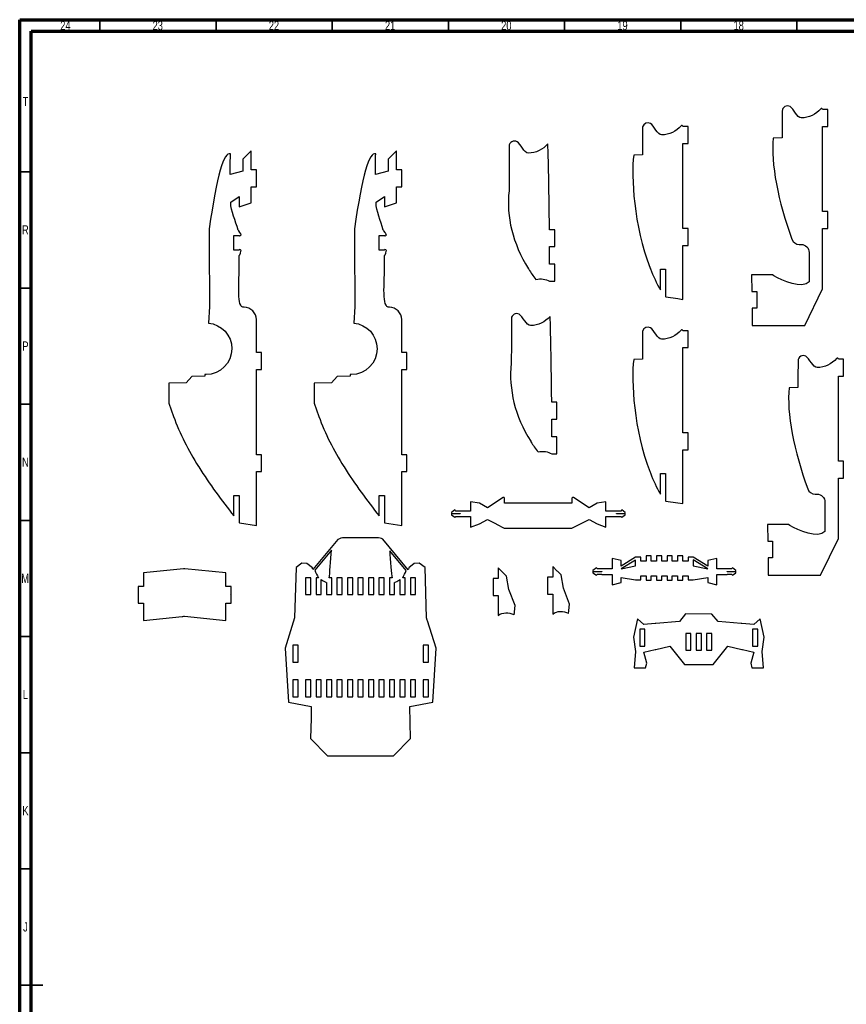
# Model space of a CAD drawing. Header units: millimetres. Extents: x 15 to 1184, y 5 to 836.
# Tile 2 of 4: x 15 to 371, y 412 to 836. Entities that reach past the tile are written whole.
import ezdxf

# ---------------------------------------------------------------- set-up
doc = ezdxf.new("R2010")
doc.units = ezdxf.units.MM
doc.styles.add('SLDTEXTSTYLE0', font='TXT', dxfattribs={"width": 0.75})

msp = doc.modelspace()

# ---------------------------------------------------------------- linework, layer by layer
at = {"color": 7, "linetype": 'Continuous', "lineweight": 70}
for p, q in [((15, 5), (15, 836)), ((15, 836), (1184, 836)), ((20, 10), (20, 831)), ((20, 831), (1179, 831))]:
    msp.add_line(p, q, dxfattribs=at)
at = {"color": 7, "linetype": 'Continuous', "lineweight": 35}
for p, q in [((49.5, 831), (49.5, 836)), ((99.5, 831), (99.5, 836)), ((149.5, 831), (149.5, 836)), ((199.5, 831), (199.5, 836)), ((249.5, 831), (249.5, 836)), ((299.5, 831), (299.5, 836)), ((349.5, 831), (349.5, 836)), ((20, 770.5), (15, 770.5)), ((20, 720.5), (15, 720.5)), ((20, 670.5), (15, 670.5)), ((20, 620.5), (15, 620.5)), ((20, 570.5), (15, 570.5)), ((20, 520.5), (15, 520.5)), ((20, 470.5), (15, 470.5)), ((15, 420.5), (25, 420.5)), ((20, 420.5), (15, 420.5))]:
    msp.add_line(p, q, dxfattribs=at)
at = {"color": 7, "linetype": 'Continuous', "lineweight": 25}
for p, q in [((362.74, 797.36), (360.48, 797.36)), ((362.74, 790.07), (362.74, 797.36)), ((343.12, 796.66), (343.09, 789.56)), ((283.09, 789.88), (283.04, 783.8)), ((302.65, 789.99), (300.39, 789.99)), ((302.65, 782.78), (302.65, 789.99)), ((343.09, 789.29), (343.07, 785.1)), ((343.09, 789.56), (343.09, 789.29)), ((360.48, 753.41), (360.48, 790.07)), ((360.48, 790.07), (362.74, 790.07)), ((343.07, 785.1), (339.33, 785.02)), ((225.63, 781.53), (225.6, 770.96)), ((283.03, 783.51), (282.98, 777.81)), ((283.04, 783.8), (283.03, 783.51)), ((300.39, 782.78), (302.65, 782.78)), ((300.39, 746.11), (300.39, 782.78)), ((114.61, 779.62), (111.01, 775.94)), ((111.01, 775.94), (111.01, 770.79)), ((114.61, 771.33), (114.61, 779.62)), ((177.13, 779.62), (173.54, 775.94)), ((173.54, 775.94), (173.54, 770.79)), ((177.13, 771.33), (177.13, 779.62)), ((282.98, 777.81), (279.24, 777.72)), ((242.57, 772.88), (242.56, 773.14)), ((111.01, 770.79), (105.64, 769.39)), ((116.86, 771.33), (114.61, 771.33)), ((116.86, 764.04), (116.86, 771.33)), ((173.54, 770.79), (168.17, 769.39)), ((179.39, 771.33), (177.13, 771.33)), ((179.39, 764.04), (179.39, 771.33)), ((225.6, 770.69), (225.58, 762.4)), ((225.6, 770.96), (225.6, 770.69)), ((114.61, 764.04), (116.86, 764.04)), ((114.61, 757.15), (114.61, 764.04)), ((177.13, 764.04), (179.39, 764.04)), ((177.13, 757.15), (177.13, 764.04)), ((105.81, 757.39), (109.44, 759.84)), ((109.44, 759.84), (109.44, 755.45)), ((168.34, 757.39), (171.97, 759.84)), ((171.97, 759.84), (171.97, 755.45)), ((109.44, 755.45), (114.61, 757.15)), ((171.97, 755.45), (177.13, 757.15)), ((362.74, 753.41), (360.48, 753.41)), ((362.74, 746.12), (362.74, 753.41)), ((96.52, 746.03), (96.56, 740.06)), ((159.05, 746.03), (159.09, 740.06)), ((302.65, 746.11), (300.39, 746.11)), ((302.65, 738.82), (302.65, 746.11)), ((360.48, 746.12), (362.74, 746.12)), ((360.48, 720.83), (360.48, 746.12)), ((107.17, 743.14), (109.45, 743.14)), ((107.17, 741.19), (107.17, 743.14)), ((169.7, 743.14), (171.98, 743.14)), ((169.7, 741.19), (169.7, 743.14)), ((245.25, 745.59), (243, 745.59)), ((245.25, 738.37), (245.25, 745.59)), ((96.56, 740.06), (96.56, 739.8)), ((96.56, 739.8), (96.72, 712.5)), ((107.13, 741.19), (107.17, 741.19)), ((107.13, 738.94), (107.13, 741.19)), ((107.17, 738.94), (107.13, 738.94)), ((107.17, 736.84), (107.17, 738.94)), ((159.09, 740.06), (159.09, 739.8)), ((159.09, 739.8), (159.25, 712.5)), ((169.66, 741.19), (169.7, 741.19)), ((169.66, 738.94), (169.66, 741.19)), ((169.7, 738.94), (169.66, 738.94)), ((169.7, 736.84), (169.7, 738.94)), ((243, 730.7), (243, 738.37)), ((243, 738.37), (245.25, 738.37)), ((300.39, 738.82), (302.65, 738.82)), ((300.39, 715.63), (300.39, 738.82)), ((350.45, 739.25), (351.29, 739.25)), ((109.39, 736.84), (107.17, 736.84)), ((171.92, 736.84), (169.7, 736.84)), ((354.71, 735.82), (354.71, 723.11)), ((245.25, 730.7), (243, 730.7)), ((245.25, 723.41), (245.25, 730.7)), ((286.34, 729.14), (286.44, 728.83)), ((233.93, 728.78), (234.06, 728.56)), ((290.71, 728.6), (292.96, 728.6)), ((290.71, 719.72), (290.71, 728.6)), ((292.96, 728.6), (292.96, 716.86)), ((329.93, 726.18), (330.12, 719.06)), ((338.99, 726.18), (329.93, 726.18)), ((339.61, 725.79), (338.99, 726.18)), ((243, 723.41), (245.25, 723.41)), ((360.48, 720.83), (360.48, 720.83)), ((360.48, 720.12), (360.48, 720.83)), ((292.96, 716.86), (293.06, 716.73)), ((293.06, 716.73), (298.26, 715.95)), ((330.12, 719.06), (332.19, 719.06)), ((332.19, 719.06), (332.19, 711.78)), ((352.82, 704.37), (360.48, 720.12)), ((96.72, 712.5), (96.24, 705.43)), ((111.59, 712.24), (111, 712.24)), ((159.25, 712.5), (158.77, 705.43)), ((174.12, 712.24), (173.53, 712.24)), ((298.27, 715.95), (300.39, 715.63)), ((330.26, 711.78), (330.26, 704.37)), ((332.19, 711.78), (330.26, 711.78)), ((116.86, 692.72), (116.86, 706.94)), ((179.39, 692.72), (179.39, 706.94)), ((226.61, 707.27), (226.58, 696.7)), ((330.26, 704.37), (352.82, 704.37)), ((283.09, 701.95), (283.04, 695.87)), ((302.65, 702.06), (300.39, 702.06)), ((302.65, 694.85), (302.65, 702.06)), ((226.58, 696.44), (226.56, 688.15)), ((226.58, 696.7), (226.58, 696.44)), ((243.54, 698.63), (243.54, 698.89)), ((283.03, 695.58), (282.98, 689.88)), ((283.04, 695.87), (283.03, 695.58)), ((119.12, 692.72), (116.86, 692.72)), ((119.12, 685.43), (119.12, 692.72)), ((181.65, 692.72), (179.39, 692.72)), ((181.65, 685.43), (181.65, 692.72)), ((300.39, 694.85), (302.65, 694.85)), ((300.39, 658.18), (300.39, 694.85)), ((282.98, 689.88), (279.24, 689.79)), ((349.96, 689.18), (349.93, 682.09)), ((369.58, 689.89), (367.32, 689.89)), ((369.58, 682.6), (369.58, 689.89)), ((89.09, 682.49), (86.65, 679.66)), ((94.69, 682.58), (89.09, 682.49)), ((94.73, 683.27), (94.69, 682.58)), ((116.86, 685.43), (119.12, 685.43)), ((116.86, 648.76), (116.86, 685.43)), ((151.62, 682.49), (149.18, 679.66)), ((157.22, 682.58), (151.62, 682.49)), ((157.26, 683.27), (157.22, 682.58)), ((179.39, 685.43), (181.65, 685.43)), ((179.39, 648.76), (179.39, 685.43)), ((367.32, 645.93), (367.32, 682.6)), ((367.32, 682.6), (369.58, 682.6)), ((86.65, 679.66), (79.19, 679.54)), ((79.19, 679.54), (79.19, 670.98)), ((149.18, 679.66), (141.72, 679.54)), ((141.72, 679.54), (141.72, 670.98)), ((349.93, 681.82), (349.91, 677.63)), ((349.93, 682.09), (349.93, 681.82)), ((349.91, 677.63), (346.17, 677.55)), ((79.19, 670.98), (81.22, 665.27)), ((141.72, 670.98), (143.75, 665.27)), ((246.23, 671.33), (243.97, 671.33)), ((246.23, 664.12), (246.23, 671.33)), ((243.97, 656.45), (243.97, 664.12)), ((243.97, 664.12), (246.23, 664.12)), ((302.65, 658.18), (300.39, 658.18)), ((302.65, 650.89), (302.65, 658.18)), ((234.9, 654.53), (235.04, 654.31)), ((246.23, 656.45), (243.97, 656.45)), ((246.23, 649.16), (246.23, 656.45)), ((119.12, 648.76), (116.86, 648.76)), ((119.12, 641.48), (119.12, 648.76)), ((181.65, 648.76), (179.39, 648.76)), ((181.65, 641.48), (181.65, 648.76)), ((243.97, 649.16), (246.23, 649.16)), ((300.39, 650.89), (302.65, 650.89)), ((300.39, 627.7), (300.39, 650.89)), ((369.58, 645.93), (367.32, 645.93)), ((369.58, 638.65), (369.58, 645.93)), ((91.94, 643.72), (92.09, 643.49)), ((116.86, 641.48), (119.12, 641.48)), ((116.86, 618.28), (116.86, 641.48)), ((154.47, 643.72), (154.62, 643.49)), ((179.39, 641.48), (181.65, 641.48)), ((179.39, 618.28), (179.39, 641.48)), ((286.34, 641.21), (286.44, 640.9)), ((290.71, 640.66), (292.96, 640.66)), ((290.71, 631.79), (290.71, 640.66)), ((292.96, 640.66), (292.96, 628.93)), ((367.32, 638.65), (369.58, 638.65)), ((367.32, 613.36), (367.32, 638.65)), ((357.29, 631.78), (358.13, 631.78)), ((107.18, 631.25), (109.43, 631.25)), ((107.18, 622.38), (107.18, 631.25)), ((109.43, 631.25), (109.43, 619.51)), ((169.71, 631.25), (171.96, 631.25)), ((169.71, 622.38), (169.71, 631.25)), ((171.96, 631.25), (171.96, 619.51)), ((209.04, 628.42), (209.04, 624.52)), ((212.88, 627.89), (209.04, 628.42)), ((216.29, 625.85), (212.88, 627.89)), ((223, 630.33), (216.29, 625.85)), ((223.69, 627.91), (223.69, 630.01)), ((252.67, 627.91), (223.69, 627.91)), ((252.67, 630.01), (252.67, 627.91)), ((260.07, 625.85), (253.36, 630.33)), ((263.47, 627.89), (260.07, 625.85)), ((267.31, 628.42), (263.47, 627.89)), ((267.31, 624.52), (267.31, 628.42)), ((292.96, 628.93), (293.06, 628.8)), ((293.06, 628.8), (298.26, 628.02)), ((298.27, 628.02), (300.39, 627.7)), ((361.55, 628.35), (361.55, 615.63)), ((202.28, 624.97), (200.78, 623.86)), ((200.78, 623.86), (200.78, 623.39)), ((200.78, 623.39), (204.54, 623.39)), ((200.78, 623.33), (200.78, 622.87)), ((204.54, 623.33), (200.78, 623.33)), ((202.72, 624.52), (202.28, 624.97)), ((204.59, 624.52), (202.72, 624.52)), ((204.54, 623.39), (204.54, 623.33)), ((204.59, 624.52), (204.59, 624.52)), ((209.04, 624.52), (204.59, 624.52)), ((271.76, 624.52), (267.31, 624.52)), ((271.76, 624.52), (271.76, 624.52)), ((273.64, 624.52), (271.76, 624.52)), ((271.81, 623.39), (275.58, 623.39)), ((271.81, 623.33), (271.81, 623.39)), ((275.58, 623.33), (271.81, 623.33)), ((274.07, 624.97), (273.64, 624.52)), ((275.58, 623.86), (274.07, 624.97)), ((275.58, 623.39), (275.58, 623.86)), ((275.58, 622.87), (275.58, 623.33)), ((109.43, 619.51), (109.53, 619.39)), ((109.53, 619.39), (116.86, 618.28)), ((171.96, 619.51), (172.06, 619.39)), ((172.06, 619.39), (179.39, 618.28)), ((200.78, 622.87), (202.28, 621.82)), ((202.28, 621.82), (202.72, 622.19)), ((202.72, 622.19), (209.04, 622.19)), ((209.04, 622.19), (209.04, 617.62)), ((209.04, 617.62), (212.88, 618.95)), ((212.88, 618.95), (216.29, 620.88)), ((216.29, 620.88), (220.02, 619.02)), ((220.02, 619.02), (220.14, 618.9)), ((220.14, 618.9), (223.51, 617.2)), ((252.67, 617.2), (256.1, 618.9)), ((256.1, 618.9), (256.34, 619.02)), ((256.34, 619.02), (260.07, 620.88)), ((260.07, 620.88), (263.47, 618.95)), ((263.47, 618.95), (267.31, 617.62)), ((267.31, 622.19), (273.64, 622.19)), ((267.31, 617.62), (267.31, 622.19)), ((273.64, 622.19), (274.07, 621.82)), ((274.07, 621.82), (275.58, 622.87)), ((223.51, 617.2), (252.67, 617.2)), ((336.77, 618.71), (336.96, 611.59)), ((345.82, 618.71), (336.77, 618.71)), ((346.45, 618.31), (345.82, 618.71)), ((151.97, 612.31), (141.09, 599.41)), ((168.83, 612.98), (154.54, 612.98)), ((182.23, 599.24), (171.24, 612.39)), ((336.96, 611.59), (339.03, 611.59)), ((339.03, 611.59), (339.03, 604.3)), ((359.66, 596.9), (367.32, 612.65)), ((367.32, 613.36), (367.32, 613.36)), ((367.32, 612.65), (367.32, 613.36)), ((149.19, 607.68), (142, 599.05)), ((181.33, 598.9), (174.23, 607.45)), ((136.39, 602), (133.92, 600.18)), ((138.63, 601.91), (136.39, 602)), ((140.94, 600), (138.63, 601.91)), ((184.71, 601.91), (182.42, 600)), ((186.98, 602), (184.71, 601.91)), ((189.44, 600.18), (186.98, 602)), ((269.98, 604.01), (269.98, 599.58)), ((273.81, 603.22), (269.98, 604.01)), ((280.05, 604.64), (273.81, 600.82)), ((280.05, 603.42), (273.81, 599.61)), ((273.81, 600.82), (273.81, 603.22)), ((280.05, 604.72), (280.05, 604.64)), ((282.31, 604.72), (280.05, 604.72)), ((280.05, 600.91), (280.05, 603.42)), ((282.31, 602.96), (282.31, 604.72)), ((284.56, 602.96), (282.31, 602.96)), ((284.56, 605.19), (284.56, 602.96)), ((286.82, 605.19), (284.56, 605.19)), ((286.82, 602.96), (286.82, 605.19)), ((289.08, 602.96), (286.82, 602.96)), ((289.08, 605.19), (289.08, 602.96)), ((291.33, 605.19), (289.08, 605.19)), ((291.33, 602.96), (291.33, 605.19)), ((293.59, 602.96), (291.33, 602.96)), ((293.59, 605.19), (293.59, 602.96)), ((295.85, 605.19), (293.59, 605.19)), ((295.85, 602.96), (295.85, 605.19)), ((298.1, 602.96), (295.85, 602.96)), ((298.1, 605.19), (298.1, 602.96)), ((300.36, 605.19), (298.1, 605.19)), ((300.36, 602.96), (300.36, 605.19)), ((302.61, 602.96), (300.36, 602.96)), ((302.61, 604.72), (302.61, 602.96)), ((304.87, 604.72), (302.61, 604.72)), ((304.87, 604.67), (304.87, 604.72)), ((311.11, 600.85), (304.87, 604.67)), ((311.11, 599.64), (304.87, 603.46)), ((304.87, 603.46), (304.87, 600.91)), ((314.95, 604.01), (311.11, 603.22)), ((311.11, 603.22), (311.11, 600.85)), ((314.95, 599.6), (314.95, 604.01)), ((337.1, 604.3), (337.1, 596.9)), ((339.03, 604.3), (337.1, 604.3)), ((85.44, 599.65), (68.25, 597.86)), ((68.25, 597.86), (68.25, 592.08)), ((85.71, 599.68), (85.44, 599.65)), ((85.8, 599.69), (85.71, 599.68)), ((86.07, 599.7), (85.8, 599.69)), ((103.73, 597.86), (86.07, 599.7)), ((103.73, 592.08), (103.73, 597.86)), ((133.92, 600.18), (133.33, 578.48)), ((190.03, 578.48), (189.44, 600.18)), ((220.95, 600.09), (220.95, 595.45)), ((222.92, 598.08), (220.95, 600.09)), ((223.12, 597.88), (222.92, 598.08)), ((224.55, 596.42), (223.12, 597.88)), ((244.4, 600.69), (244.4, 596.05)), ((246.37, 598.69), (244.4, 600.69)), ((246.57, 598.48), (246.37, 598.69)), ((248, 597.02), (246.57, 598.48)), ((263.21, 600.05), (261.71, 598.93)), ((261.71, 598.93), (261.71, 598.46)), ((261.71, 598.46), (265.47, 598.46)), ((261.71, 598.4), (261.71, 597.95)), ((265.47, 598.4), (261.71, 598.4)), ((261.71, 597.95), (263.21, 596.9)), ((263.65, 599.6), (263.21, 600.05)), ((265.52, 599.6), (263.65, 599.6)), ((265.47, 598.46), (265.47, 598.4)), ((265.52, 599.6), (265.52, 599.6)), ((269.97, 599.6), (265.52, 599.6)), ((269.97, 599.58), (269.97, 599.6)), ((269.98, 599.58), (269.97, 599.58)), ((273.81, 599.58), (280.05, 600.91)), ((273.81, 599.61), (273.81, 599.58)), ((304.87, 600.91), (311.11, 599.58)), ((311.11, 599.58), (311.11, 599.64)), ((319.39, 599.6), (314.95, 599.6)), ((319.39, 599.6), (319.39, 599.6)), ((321.27, 599.6), (319.39, 599.6)), ((319.45, 598.46), (323.21, 598.46)), ((319.45, 598.4), (319.45, 598.46)), ((323.21, 598.4), (319.45, 598.4)), ((321.7, 600.05), (321.27, 599.6)), ((323.21, 598.93), (321.7, 600.05)), ((321.7, 596.9), (323.21, 597.95)), ((323.21, 598.46), (323.21, 598.93)), ((323.21, 597.95), (323.21, 598.4)), ((138.01, 595.82), (138.01, 588.54)), ((140.26, 595.82), (138.01, 595.82)), ((140.26, 588.54), (140.26, 595.82)), ((143.53, 595.82), (142.52, 595.82)), ((142.52, 595.82), (142.52, 588.54)), ((144.78, 588.54), (144.78, 595.05)), ((147.03, 593.78), (147.03, 588.54)), ((149.29, 595.82), (148.13, 595.82)), ((149.29, 588.54), (149.29, 595.82)), ((151.55, 595.82), (151.55, 588.54)), ((153.8, 595.82), (151.55, 595.82)), ((153.8, 588.54), (153.8, 595.82)), ((156.06, 595.82), (156.06, 588.54)), ((158.32, 595.82), (156.06, 595.82)), ((158.32, 588.54), (158.32, 595.82)), ((160.57, 595.82), (160.57, 588.54)), ((162.83, 595.82), (160.57, 595.82)), ((162.83, 588.54), (162.83, 595.82)), ((167.34, 595.82), (165.08, 595.82)), ((165.08, 595.82), (165.08, 588.54)), ((167.34, 588.54), (167.34, 595.82)), ((171.85, 595.82), (169.6, 595.82)), ((169.6, 595.82), (169.6, 588.54)), ((171.85, 588.54), (171.85, 595.82)), ((175.27, 595.82), (174.11, 595.82)), ((174.11, 595.82), (174.11, 588.54)), ((176.37, 588.54), (176.37, 593.78)), ((178.62, 595.05), (178.62, 588.54)), ((180.88, 595.82), (179.87, 595.82)), ((180.88, 588.54), (180.88, 595.82)), ((185.39, 595.82), (183.14, 595.82)), ((183.14, 595.82), (183.14, 588.54)), ((185.39, 588.54), (185.39, 595.82)), ((218.7, 595.45), (218.7, 588.16)), ((220.95, 595.45), (218.7, 595.45)), ((225.56, 590.73), (224.55, 596.42)), ((242.15, 596.05), (242.15, 588.76)), ((244.4, 596.05), (242.15, 596.05)), ((249.01, 591.33), (248, 597.02)), ((263.21, 596.9), (263.65, 597.27)), ((263.65, 597.27), (265.53, 597.27)), ((265.53, 597.27), (265.53, 597.26)), ((265.53, 597.26), (269.98, 597.26)), ((269.98, 597.26), (269.98, 592.69)), ((269.98, 592.69), (273.81, 593.74)), ((273.81, 595.94), (280.05, 594.88)), ((273.81, 593.74), (273.81, 595.94)), ((280.05, 594.88), (282.31, 594.88)), ((282.31, 596.66), (284.56, 596.66)), ((282.31, 594.88), (282.31, 596.66)), ((284.56, 596.66), (284.56, 594.76)), ((284.56, 594.76), (286.82, 594.76)), ((286.82, 596.66), (289.08, 596.66)), ((286.82, 594.76), (286.82, 596.66)), ((289.08, 596.66), (289.08, 594.76)), ((289.08, 594.76), (291.33, 594.76)), ((291.33, 596.66), (293.59, 596.66)), ((291.33, 594.76), (291.33, 596.66)), ((293.59, 596.66), (293.59, 594.76)), ((293.59, 594.76), (295.85, 594.76)), ((295.85, 596.66), (298.1, 596.66)), ((295.85, 594.76), (295.85, 596.66)), ((298.1, 596.66), (298.1, 594.76)), ((298.1, 594.76), (300.36, 594.76)), ((300.36, 596.66), (302.61, 596.66)), ((300.36, 594.76), (300.36, 596.66)), ((302.61, 596.66), (302.61, 594.88)), ((302.61, 594.88), (304.87, 594.88)), ((304.87, 594.88), (311.11, 595.94)), ((311.11, 595.94), (311.11, 593.74)), ((311.11, 593.74), (314.95, 592.69)), ((314.95, 597.26), (319.45, 597.26)), ((314.95, 592.69), (314.95, 597.26)), ((319.45, 597.27), (321.27, 597.27)), ((319.45, 597.26), (319.45, 597.27)), ((321.27, 597.27), (321.7, 596.9)), ((337.1, 596.9), (359.66, 596.9)), ((66, 592.08), (66, 584.79)), ((68.25, 592.08), (66, 592.08)), ((105.99, 592.08), (103.73, 592.08)), ((105.99, 589.06), (105.99, 592.08)), ((228.17, 583.85), (225.56, 590.73)), ((251.62, 584.45), (249.01, 591.33)), ((105.92, 588.79), (105.99, 589.06)), ((105.99, 584.79), (105.99, 588.79)), ((138.01, 588.54), (140.26, 588.54)), ((142.52, 588.54), (144.78, 588.54)), ((147.03, 588.54), (149.29, 588.54)), ((151.55, 588.54), (153.8, 588.54)), ((156.06, 588.54), (158.32, 588.54)), ((160.57, 588.54), (162.83, 588.54)), ((165.08, 588.54), (167.34, 588.54)), ((169.6, 588.54), (171.85, 588.54)), ((174.11, 588.54), (176.37, 588.54)), ((178.62, 588.54), (180.88, 588.54)), ((183.14, 588.54), (185.39, 588.54)), ((218.7, 588.16), (220.95, 588.16)), ((220.95, 588.16), (220.95, 579.58)), ((242.15, 588.76), (244.4, 588.76)), ((244.4, 588.76), (244.4, 580.18)), ((66, 584.79), (68.25, 584.79)), ((68.25, 584.79), (68.25, 577.39)), ((103.73, 584.79), (105.99, 584.79)), ((103.73, 577.39), (103.73, 584.79)), ((227.8, 579.9), (227.89, 580.87)), ((227.89, 580.87), (227.92, 581.14)), ((227.92, 581.14), (228.17, 583.85)), ((251.25, 580.51), (251.34, 581.47)), ((251.34, 581.47), (251.37, 581.74)), ((251.37, 581.74), (251.62, 584.45)), ((68.25, 577.39), (84.94, 579.13)), ((84.94, 579.13), (85.2, 579.16)), ((85.2, 579.16), (85.61, 579.2)), ((85.61, 579.2), (85.87, 579.23)), ((85.87, 579.23), (85.99, 579.24)), ((85.99, 579.24), (103.73, 577.39)), ((133.33, 578.48), (129.18, 565.47)), ((190.35, 577.48), (190.03, 578.48)), ((190.44, 577.22), (190.35, 577.48)), ((194.19, 565.47), (190.44, 577.22)), ((227.64, 579.98), (227.8, 579.9)), ((251.1, 580.58), (251.25, 580.51)), ((280.86, 578.14), (279.12, 570.21)), ((283.6, 575.67), (280.86, 578.14)), ((298.94, 576.99), (288.7, 576.11)), ((301.53, 580.21), (298.94, 576.99)), ((312.89, 580.1), (301.53, 580.21)), ((315.56, 576.99), (312.89, 580.1)), ((325.5, 576.13), (315.56, 576.99)), ((333.64, 578.14), (330.9, 575.67)), ((335.38, 570.21), (333.64, 578.14)), ((284.09, 573.7), (281.83, 573.7)), ((281.83, 573.7), (281.83, 566.41)), ((288.43, 576.08), (283.6, 575.67)), ((284.09, 566.41), (284.09, 573.7)), ((288.7, 576.11), (288.43, 576.08)), ((325.77, 576.11), (325.5, 576.13)), ((330.9, 575.67), (325.77, 576.11)), ((330.41, 573.7), (330.41, 566.41)), ((332.67, 573.7), (330.41, 573.7)), ((332.67, 566.41), (332.67, 573.7)), ((279.12, 570.21), (279.99, 564.11)), ((301.61, 571.85), (301.61, 564.56)), ((303.87, 571.85), (301.61, 571.85)), ((303.87, 564.56), (303.87, 571.85)), ((306.12, 571.85), (306.12, 564.56)), ((308.38, 571.85), (306.12, 571.85)), ((308.38, 564.56), (308.38, 571.85)), ((310.63, 571.85), (310.63, 564.56)), ((312.89, 571.85), (310.63, 571.85)), ((312.89, 564.56), (312.89, 571.85)), ((334.51, 564.11), (335.38, 570.21)), ((129.18, 565.47), (130.64, 542.17)), ((132.54, 566.77), (132.54, 559.48)), ((134.8, 566.77), (132.54, 566.77)), ((134.8, 559.48), (134.8, 566.77)), ((188.6, 566.77), (188.6, 559.48)), ((190.86, 566.77), (188.6, 566.77)), ((190.86, 559.48), (190.86, 566.77)), ((192.73, 542.17), (194.19, 565.47)), ((279.99, 564.11), (279.46, 557.01)), ((281.83, 566.41), (284.09, 566.41)), ((283.6, 563.72), (288.5, 564.88)), ((284.84, 559), (283.6, 563.72)), ((288.5, 564.88), (288.76, 564.95)), ((288.76, 564.95), (294.8, 566.38)), ((294.8, 566.38), (301.06, 558.43)), ((301.61, 564.56), (303.87, 564.56)), ((306.12, 564.56), (308.38, 564.56)), ((310.63, 564.56), (312.89, 564.56)), ((313.44, 558.43), (319.7, 566.38)), ((319.7, 566.38), (325.73, 564.95)), ((325.73, 564.95), (326, 564.88)), ((326, 564.88), (330.9, 563.72)), ((330.9, 563.72), (329.66, 559)), ((330.41, 566.41), (332.67, 566.41)), ((335.04, 557.01), (334.51, 564.11)), ((132.54, 559.48), (134.8, 559.48)), ((188.6, 559.48), (190.86, 559.48)), ((279.46, 557.01), (284.34, 557.01)), ((284.34, 557.01), (284.84, 559)), ((301.06, 558.43), (313.44, 558.43)), ((329.66, 559), (330.15, 557.01)), ((330.15, 557.01), (335.04, 557.01)), ((132.54, 551.87), (132.54, 544.58)), ((134.8, 551.87), (132.54, 551.87)), ((134.8, 544.58), (134.8, 551.87)), ((138.01, 551.87), (138.01, 544.58)), ((140.26, 551.87), (138.01, 551.87)), ((140.26, 544.58), (140.26, 551.87)), ((142.52, 551.87), (142.52, 544.58)), ((144.78, 551.87), (142.52, 551.87)), ((144.78, 544.58), (144.78, 551.87)), ((147.03, 551.87), (147.03, 544.58)), ((149.29, 551.87), (147.03, 551.87)), ((149.29, 544.58), (149.29, 551.87)), ((151.55, 551.87), (151.55, 544.58)), ((153.8, 551.87), (151.55, 551.87)), ((153.8, 544.58), (153.8, 551.87)), ((156.06, 551.87), (156.06, 544.58)), ((158.32, 551.87), (156.06, 551.87)), ((158.32, 544.58), (158.32, 551.87)), ((160.57, 551.87), (160.57, 544.58)), ((162.83, 551.87), (160.57, 551.87)), ((162.83, 544.58), (162.83, 551.87)), ((165.08, 551.87), (165.08, 544.58)), ((167.34, 551.87), (165.08, 551.87)), ((167.34, 544.58), (167.34, 551.87)), ((169.6, 551.87), (169.6, 544.58)), ((171.85, 551.87), (169.6, 551.87)), ((171.85, 544.58), (171.85, 551.87)), ((174.11, 551.87), (174.11, 544.58)), ((176.37, 551.87), (174.11, 551.87)), ((176.37, 544.58), (176.37, 551.87)), ((178.62, 551.87), (178.62, 544.58)), ((180.88, 551.87), (178.62, 551.87)), ((180.88, 544.58), (180.88, 551.87)), ((183.14, 551.87), (183.14, 544.58)), ((185.39, 551.87), (183.14, 551.87)), ((185.39, 544.58), (185.39, 551.87)), ((188.6, 551.87), (188.6, 544.58)), ((190.86, 551.87), (188.6, 551.87)), ((190.86, 544.58), (190.86, 551.87)), ((132.54, 544.58), (134.8, 544.58)), ((138.01, 544.58), (140.26, 544.58)), ((142.52, 544.58), (144.78, 544.58)), ((147.03, 544.58), (149.29, 544.58)), ((151.55, 544.58), (153.8, 544.58)), ((156.06, 544.58), (158.32, 544.58)), ((160.57, 544.58), (162.83, 544.58)), ((165.08, 544.58), (167.34, 544.58)), ((169.6, 544.58), (171.85, 544.58)), ((174.11, 544.58), (176.37, 544.58)), ((178.62, 544.58), (180.88, 544.58)), ((183.14, 544.58), (185.39, 544.58)), ((188.6, 544.58), (190.86, 544.58)), ((130.64, 542.17), (140.5, 540.42)), ((140.5, 540.42), (140.39, 535.66)), ((182.86, 540.42), (192.73, 542.17)), ((183.19, 526.59), (182.86, 540.42)), ((140.38, 535.39), (140.17, 526.59)), ((140.39, 535.66), (140.38, 535.39)), ((140.17, 526.59), (147.43, 519.17)), ((175.94, 519.17), (183.19, 526.59)), ((147.43, 519.17), (175.94, 519.17))]:
    msp.add_line(p, q, dxfattribs=at)
for points in [[(346.52, 798.59), (345.03, 799.49), (343.13, 798.4), (343.12, 796.66)], [(351.36, 793.72), (349.64, 793.72), (348, 797.7), (346.52, 798.59)], [(359.74, 797.64), (357.6, 795.22), (354.64, 793.72), (351.36, 793.72)], [(360.48, 797.36), (360.48, 797.75), (360, 797.93), (359.74, 797.64)], [(286.43, 791.29), (285.1, 792.09), (283.44, 791.3), (283.09, 789.88)], [(291.27, 786.41), (289.55, 786.41), (287.91, 790.4), (286.43, 791.29)], [(299.65, 790.33), (297.51, 787.91), (294.54, 786.41), (291.27, 786.41)], [(300.39, 789.99), (300.39, 790.38), (299.91, 790.63), (299.65, 790.33)], [(229.03, 783.46), (227.54, 784.36), (225.64, 783.27), (225.63, 781.53)], [(339.33, 785.02), (338.1, 774.47), (341.44, 757.52), (347.31, 741.5)], [(233.87, 778.59), (232.15, 778.59), (230.51, 782.57), (229.03, 783.46)], [(242.25, 782.51), (240.11, 780.09), (237.15, 778.59), (233.87, 778.59)], [(242.56, 773.14), (242.45, 778.58), (242.34, 782.61), (242.25, 782.51)], [(105.67, 778.19), (102.95, 779.6), (99.9, 768.88), (96.52, 746.03)], [(105.64, 769.39), (105.63, 772.94), (105.64, 775.88), (105.67, 778.19)], [(168.2, 778.19), (165.48, 779.6), (162.43, 768.88), (159.05, 746.03)], [(168.17, 769.39), (168.16, 772.94), (168.16, 775.88), (168.2, 778.19)], [(279.24, 777.72), (278.15, 768.41), (279.14, 747.53), (286.33, 729.12)], [(243, 745.59), (243, 745.84), (242.79, 762.03), (242.57, 772.88)], [(225.58, 762.4), (224.36, 751.01), (227.14, 739.81), (233.93, 728.78)], [(108.96, 745.4), (107.89, 749.48), (105.91, 753.56), (105.81, 757.39)], [(171.49, 745.4), (170.42, 749.48), (168.44, 753.56), (168.34, 757.39)], [(108.98, 745.41), (108.97, 745.41), (108.97, 745.4), (108.96, 745.4)], [(110.29, 743.39), (110.29, 743.54), (109.13, 745.41), (108.98, 745.41)], [(109.45, 743.14), (109.48, 743.1), (109.57, 742.94), (109.73, 742.94)], [(109.73, 742.94), (109.88, 742.94), (110.29, 743.23), (110.29, 743.39)], [(171.51, 745.41), (171.5, 745.41), (171.5, 745.4), (171.49, 745.4)], [(172.82, 743.39), (172.82, 743.54), (171.66, 745.41), (171.51, 745.41)], [(171.98, 743.14), (172.01, 743.1), (172.1, 742.94), (172.26, 742.94)], [(172.26, 742.94), (172.41, 742.94), (172.82, 743.23), (172.82, 743.39)], [(347.31, 741.5), (347.8, 740.17), (349.04, 739.28), (350.45, 739.25)], [(351.29, 739.25), (353.18, 739.25), (354.71, 737.71), (354.71, 735.82)], [(111, 712.24), (108.11, 713.59), (109.71, 723.22), (109.49, 734.45)], [(109.58, 737.04), (109.48, 737.01), (109.41, 736.93), (109.39, 736.84)], [(109.49, 734.45), (109.49, 734.44), (109.5, 734.43), (109.51, 734.44)], [(109.51, 734.44), (109.65, 734.48), (110.34, 736.56), (110.29, 736.71)], [(110.29, 736.71), (110.25, 736.85), (109.72, 737.09), (109.58, 737.04)], [(173.53, 712.24), (170.64, 713.59), (172.24, 723.22), (172.02, 734.45)], [(172.11, 737.04), (172.01, 737.01), (171.94, 736.93), (171.92, 736.84)], [(172.02, 734.45), (172.02, 734.44), (172.03, 734.43), (172.03, 734.44)], [(172.03, 734.44), (172.18, 734.48), (172.87, 736.56), (172.82, 736.71)], [(172.82, 736.71), (172.78, 736.85), (172.25, 737.09), (172.11, 737.04)], [(286.33, 729.12), (286.33, 729.13), (286.33, 729.13), (286.34, 729.14)], [(234.06, 728.56), (234.97, 727.1), (235.98, 725.64), (237.09, 724.2)], [(286.44, 728.83), (287.68, 725.7), (289.09, 722.64), (290.71, 719.72)], [(354.71, 723.11), (351.9, 720.09), (343.1, 723.58), (339.61, 725.79)], [(237.09, 724.2), (239.39, 724.64), (241.36, 724.38), (243, 723.41)], [(116.86, 706.94), (116.86, 709.85), (114.51, 712.22), (111.59, 712.24)], [(179.39, 706.94), (179.39, 709.85), (177.04, 712.22), (174.12, 712.24)], [(298.26, 715.95), (298.26, 715.95), (298.27, 715.95), (298.27, 715.95)], [(230.01, 709.21), (228.52, 710.11), (226.62, 709.01), (226.61, 707.27)], [(234.85, 704.33), (233.13, 704.33), (231.49, 708.32), (230.01, 709.21)], [(243.23, 708.26), (241.09, 705.83), (238.12, 704.33), (234.85, 704.33)], [(243.54, 698.89), (243.43, 704.32), (243.32, 708.35), (243.23, 708.26)], [(96.24, 705.43), (101.88, 704.89), (106.29, 700.15), (106.29, 694.37)], [(158.77, 705.43), (164.41, 704.89), (168.82, 700.15), (168.82, 694.37)], [(286.43, 703.35), (285.1, 704.16), (283.44, 703.37), (283.09, 701.95)], [(291.27, 698.48), (289.55, 698.48), (287.91, 702.47), (286.43, 703.35)], [(299.65, 702.4), (297.51, 699.98), (294.54, 698.48), (291.27, 698.48)], [(300.39, 702.06), (300.39, 702.45), (299.91, 702.7), (299.65, 702.4)], [(243.97, 671.33), (243.97, 671.59), (243.76, 687.77), (243.54, 698.63)], [(106.29, 694.37), (106.29, 688.23), (101.32, 683.26), (95.18, 683.26)], [(168.82, 694.37), (168.82, 688.23), (163.85, 683.26), (157.71, 683.26)], [(353.36, 691.12), (351.87, 692.02), (349.97, 690.93), (349.96, 689.18)], [(358.2, 686.25), (356.48, 686.25), (354.84, 690.23), (353.36, 691.12)], [(226.56, 688.15), (225.33, 676.76), (228.11, 665.55), (234.9, 654.53)], [(279.24, 689.79), (278.15, 680.47), (279.14, 659.6), (286.33, 641.19)], [(366.58, 690.17), (364.44, 687.75), (361.47, 686.25), (358.2, 686.25)], [(367.32, 689.89), (367.32, 690.28), (366.84, 690.46), (366.58, 690.17)], [(95.18, 683.26), (95.03, 683.26), (94.88, 683.26), (94.73, 683.27)], [(157.71, 683.26), (157.56, 683.26), (157.41, 683.26), (157.26, 683.27)], [(346.17, 677.55), (344.94, 667), (348.27, 650.05), (354.15, 634.03)], [(81.22, 665.27), (83.86, 657.84), (87.63, 650.63), (91.94, 643.72)], [(143.75, 665.27), (146.39, 657.84), (150.16, 650.63), (154.47, 643.72)], [(235.04, 654.31), (235.95, 652.84), (236.95, 651.38), (238.06, 649.94)], [(238.06, 649.94), (240.36, 650.39), (242.33, 650.13), (243.97, 649.16)], [(92.09, 643.49), (96.72, 636.09), (101.98, 629.03), (107.18, 622.38)], [(154.62, 643.49), (159.25, 636.09), (164.51, 629.03), (169.71, 622.38)], [(286.33, 641.19), (286.33, 641.2), (286.33, 641.2), (286.34, 641.21)], [(286.44, 640.9), (287.68, 637.76), (289.09, 634.71), (290.71, 631.79)], [(354.15, 634.03), (354.64, 632.7), (355.88, 631.81), (357.29, 631.78)], [(358.13, 631.78), (360.02, 631.78), (361.55, 630.24), (361.55, 628.35)], [(223.69, 630.01), (223.69, 630.37), (223.27, 630.56), (223, 630.33)], [(253.36, 630.33), (253.09, 630.56), (252.67, 630.37), (252.67, 630.01)], [(298.26, 628.02), (298.26, 628.02), (298.27, 628.02), (298.27, 628.02)], [(361.55, 615.63), (358.74, 612.62), (349.94, 616.11), (346.45, 618.31)], [(154.54, 612.98), (153.61, 612.98), (152.73, 612.73), (151.97, 612.31)], [(171.24, 612.39), (170.51, 612.77), (169.69, 612.98), (168.83, 612.98)], [(148.13, 595.82), (148.49, 597.04), (148.85, 603.49), (149.19, 607.68)], [(174.23, 607.45), (174.56, 603.32), (174.91, 597.02), (175.27, 595.82)], [(141.09, 599.41), (141.05, 599.54), (141, 599.74), (140.94, 600)], [(142, 599.05), (142.49, 597.87), (143, 596.79), (143.53, 595.82)], [(179.87, 595.82), (180.37, 596.73), (180.86, 597.76), (181.33, 598.9)], [(182.42, 600), (182.34, 599.67), (182.28, 599.41), (182.23, 599.24)], [(144.78, 595.05), (145.24, 594.77), (145.88, 594.37), (146.76, 593.83)], [(146.76, 593.83), (146.85, 593.78), (146.94, 593.76), (147.03, 593.78)], [(176.37, 593.78), (176.46, 593.76), (176.55, 593.78), (176.64, 593.83)], [(176.64, 593.83), (177.52, 594.37), (178.16, 594.77), (178.62, 595.05)], [(105.99, 588.79), (105.97, 588.79), (105.94, 588.79), (105.92, 588.79)], [(220.95, 579.58), (222.84, 581.04), (225.55, 580.94), (227.64, 579.98)], [(244.4, 580.18), (246.29, 581.64), (249, 581.54), (251.1, 580.58)]]:
    msp.add_open_spline(points, degree=3, dxfattribs=at)

# ---------------------------------------------------------------- texts
at = {"color": 7, "linetype": 'Continuous', "lineweight": 0, "attachment_point": 2, "style": 'SLDTEXTSTYLE0'}
for s, insert, char_height in [('24', (34.67, 835.46), 3.969), ('23', (74.42, 835.46), 3.969), ('22', (124.42, 835.46), 3.969), ('21', (174.42, 835.46), 3.969), ('20', (224.42, 835.46), 3.969), ('19', (274.42, 835.46), 3.969), ('18', (324.42, 835.46), 3.969), ('T', (17.49, 802.76), 3.97), ('R', (17.44, 747.51), 3.97), ('P', (17.48, 697.51), 3.97), ('N', (17.46, 647.51), 3.97), ('M', (17.36, 597.51), 3.97), ('L', (17.45, 547.51), 3.97), ('K', (17.49, 497.51), 3.97), ('J', (17.47, 447.51), 3.97)]:
    msp.add_mtext(s, dxfattribs=dict(at, insert=insert, char_height=char_height))

doc.saveas('drawing.dxf')
